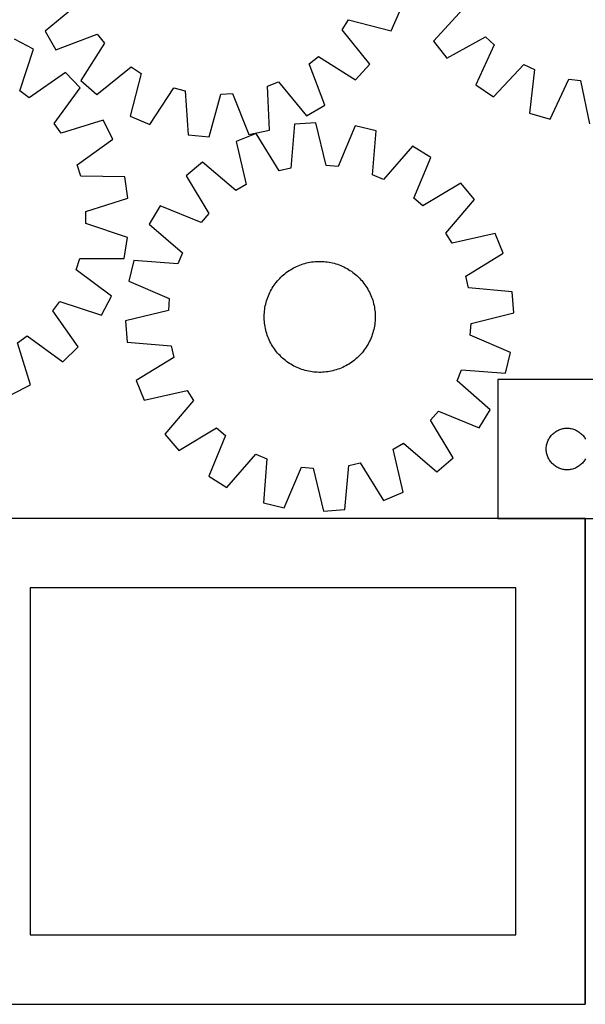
# Model space of a CAD drawing. Header units: millimetres. Extents: x 7 to 1489, y 8 to 2993.
# Tile 6 of 12: x 502 to 909, y 1760 to 2470. Entities that reach past the tile are written whole.
import ezdxf

# ---------------------------------------------------------------- set-up
doc = ezdxf.new("R2010")
doc.units = ezdxf.units.MM
doc.layers.add('COMMON', color=5, linetype='CONTINUOUS', true_color=0x0000ff)
doc.layers.add('CUT', color=7, linetype='CONTINUOUS', true_color=0x000000)

msp = doc.modelspace()

# ---------------------------------------------------------------- linework, layer by layer
at = {"layer": 'COMMON'}
for p, q in [((909.24501, 2110.274329), (846.252256, 2110.274329)), ((909.34501, 2110.174328), (909.34501, 1760.174328)), ((459.374233, 1760.074327), (909.24501, 1760.074327))]:
    msp.add_line(p, q, dxfattribs=at)
at = {"layer": 'CUT'}
for p, q in [((544.570793, 2481.691215), (520.078937, 2461.464407)), ((821.451457, 2477.739036), (800.01881, 2454.295137)), ((769.560484, 2461.837883), (775.760662, 2475.919372)), ((734.16041, 2462.552986), (738.800702, 2469.763191)), ((738.800702, 2469.763191), (769.560484, 2461.837883)), ((511.674034, 2448.671596), (498.025802, 2455.774855)), ((520.078937, 2461.464407), (527.826728, 2448.171466)), ((527.826728, 2448.171466), (557.497249, 2459.513202)), ((557.497249, 2459.513202), (562.920633, 2452.871946)), ((754.115736, 2437.839433), (734.16041, 2462.552986)), ((809.544225, 2442.212214), (837.343709, 2457.579824)), ((837.343709, 2457.579824), (843.640044, 2451.759555)), ((501.764118, 2418.492658), (511.674034, 2448.671596)), ((562.920633, 2452.871946), (545.877921, 2426.066709)), ((800.01881, 2454.295137), (809.544225, 2442.212214)), ((843.640044, 2451.759555), (830.500949, 2422.84003)), ((710.421105, 2437.982429), (717.062361, 2443.405813)), ((717.062361, 2443.405813), (743.867597, 2426.363101)), ((557.354252, 2415.81857), (582.067805, 2435.773897)), ((582.067805, 2435.773897), (589.278011, 2431.133605)), ((721.76284, 2408.311909), (710.421105, 2437.982429)), ((743.867597, 2426.363101), (754.115736, 2437.839433)), ((843.293985, 2414.292003), (864.984013, 2437.497981)), ((864.984013, 2437.497981), (872.770746, 2433.908251)), ((534.61671, 2431.698104), (508.657122, 2413.393063)), ((545.401923, 2420.724967), (534.61671, 2431.698104)), ((589.278011, 2431.133605), (581.352702, 2400.373822)), ((872.770746, 2433.908251), (869.211349, 2402.343945)), ((526.651228, 2395.085424), (545.401923, 2420.724967)), ((545.877921, 2426.066709), (557.354252, 2415.81857)), ((595.434191, 2394.173645), (612.771642, 2420.789196)), ((612.771642, 2420.789196), (621.062884, 2418.604092)), ((680.250965, 2421.95029), (688.243092, 2425.055974)), ((681.868901, 2390.227159), (680.250965, 2421.95029)), ((688.243092, 2425.055974), (708.4699, 2400.564118)), ((830.500949, 2422.84003), (843.293985, 2414.292003)), ((884.019735, 2398.167553), (897.477136, 2426.940337)), ((897.477136, 2426.940337), (905.992047, 2425.932534)), ((905.992047, 2425.932534), (912.360766, 2394.81318)), ((508.657122, 2413.393063), (501.764118, 2418.492658)), ((621.062884, 2418.604092), (623.030763, 2386.900745)), ((638.339015, 2385.355445), (646.603253, 2416.025905)), ((646.603253, 2416.025905), (655.163927, 2416.509883)), ((655.163927, 2416.509883), (666.832364, 2386.966317)), ((708.4699, 2400.564118), (721.76284, 2408.311909)), ((581.352702, 2400.373822), (595.434191, 2394.173645)), ((869.211349, 2402.343945), (884.019735, 2398.167553)), ((531.631003, 2388.105366), (526.651228, 2395.085424)), ((561.976607, 2397.49254), (531.631003, 2388.105366)), ((568.843068, 2383.723653), (561.976607, 2397.49254)), ((699.826096, 2394.439285), (697.04342, 2362.797043)), ((715.169031, 2395.590327), (699.826096, 2394.439285)), ((722.641653, 2364.717448), (715.169031, 2395.590327)), ((743.611519, 2393.247106), (731.187046, 2364.01344)), ((758.559209, 2389.600584), (743.611519, 2393.247106)), ((623.030763, 2386.900745), (638.339015, 2385.355445)), ((672.051587, 2387.878609), (657.81528, 2382.042675)), ((666.832364, 2386.966317), (681.868901, 2390.227159)), ((688.698717, 2360.825923), (672.051587, 2387.878609)), ((756.12585, 2357.929564), (758.559209, 2389.600584)), ((543.087043, 2365.133282), (568.843068, 2383.723653)), ((657.81528, 2382.042675), (664.946788, 2351.089221)), ((784.885527, 2378.582836), (764.035452, 2354.619341)), ((797.974788, 2370.495698), (784.885527, 2378.582836)), ((545.666133, 2356.956017), (543.087043, 2365.133282)), ((633.427513, 2367.220306), (621.691383, 2357.270743)), ((657.619614, 2346.63592), (633.427513, 2367.220306)), ((731.187046, 2364.01344), (722.641653, 2364.717448)), ((785.873643, 2341.126716), (797.974788, 2370.495698)), ((577.427315, 2356.506442), (545.666133, 2356.956017)), ((579.702887, 2341.289599), (577.427315, 2356.506442)), ((621.691383, 2357.270743), (638.038994, 2330.036016)), ((697.04342, 2362.797043), (688.698717, 2360.825923)), ((764.035452, 2354.619341), (756.12585, 2357.929564)), ((664.946788, 2351.089221), (657.619614, 2346.63592)), ((819.607933, 2351.881916), (792.373205, 2335.534306)), ((829.557496, 2340.145787), (819.607933, 2351.881916)), ((549.462711, 2331.568155), (579.702887, 2341.289599)), ((603.077602, 2335.637598), (594.990464, 2322.548337)), ((632.446583, 2323.536453), (603.077602, 2335.637598)), ((792.373205, 2335.534306), (785.873643, 2341.126716)), ((808.973109, 2315.953685), (829.557496, 2340.145787)), ((549.388658, 2322.994131), (549.462711, 2331.568155)), ((638.038994, 2330.036016), (632.446583, 2323.536453)), ((579.45641, 2312.751816), (549.388658, 2322.994131)), ((594.990464, 2322.548337), (618.953959, 2301.698262)), ((813.426411, 2308.626511), (808.973109, 2315.953685)), ((844.379865, 2315.758019), (813.426411, 2308.626511)), ((850.215799, 2301.521713), (844.379865, 2315.758019)), ((576.918345, 2297.576547), (579.45641, 2312.751816)), ((618.953959, 2301.698262), (615.643736, 2293.78866)), ((823.163113, 2284.874583), (850.215799, 2301.521713)), ((542.434189, 2289.544136), (545.154137, 2297.675633)), ((545.154137, 2297.675633), (576.918345, 2297.576547)), ((583.972716, 2296.222019), (580.326194, 2281.274329)), ((615.643736, 2293.78866), (583.972716, 2296.222019)), ((701.341887, 2292.004815), (702.49302, 2292.508699)), ((702.49302, 2292.508699), (703.659413, 2292.976176)), ((703.659413, 2292.976176), (704.839914, 2293.406785)), ((704.839914, 2293.406785), (706.033358, 2293.800101)), ((706.033358, 2293.800101), (707.238568, 2294.155736)), ((707.238568, 2294.155736), (708.454354, 2294.473339)), ((708.454354, 2294.473339), (709.679516, 2294.752596)), ((709.679516, 2294.752596), (710.912845, 2294.993233)), ((710.912845, 2294.993233), (712.153124, 2295.19501)), ((712.153124, 2295.19501), (713.39913, 2295.357731)), ((713.39913, 2295.357731), (714.649631, 2295.481232)), ((714.649631, 2295.481232), (715.903395, 2295.565394)), ((715.903395, 2295.565394), (717.159184, 2295.610133)), ((717.159184, 2295.610133), (718.415758, 2295.615404)), ((718.415758, 2295.615404), (719.671878, 2295.581203)), ((719.671878, 2295.581203), (720.926304, 2295.507562)), ((720.926304, 2295.507562), (722.177797, 2295.394556)), ((722.177797, 2295.394556), (723.425124, 2295.242295)), ((723.425124, 2295.242295), (724.667052, 2295.05093)), ((724.667052, 2295.05093), (725.902357, 2294.820649)), ((725.902357, 2294.820649), (727.129819, 2294.55168)), ((727.129819, 2294.55168), (728.348226, 2294.244289)), ((728.348226, 2294.244289), (729.556377, 2293.898778)), ((729.556377, 2293.898778), (730.753079, 2293.515488)), ((730.753079, 2293.515488), (731.937152, 2293.094798)), ((731.937152, 2293.094798), (733.107425, 2292.637123)), ((733.107425, 2292.637123), (734.262746, 2292.142915)), ((567.865271, 2270.511668), (542.434189, 2289.544136)), ((690.910875, 2285.09011), (691.849959, 2285.925052)), ((691.849959, 2285.925052), (692.814806, 2286.730084)), ((692.814806, 2286.730084), (693.804464, 2287.504413)), ((693.804464, 2287.504413), (694.817956, 2288.247273)), ((694.817956, 2288.247273), (695.854281, 2288.957932)), ((695.854281, 2288.957932), (696.912418, 2289.635689)), ((696.912418, 2289.635689), (697.991321, 2290.279874)), ((697.991321, 2290.279874), (699.089926, 2290.889853)), ((699.089926, 2290.889853), (700.207149, 2291.465022)), ((700.207149, 2291.465022), (701.341887, 2292.004815)), ((734.262746, 2292.142915), (735.401972, 2291.612661)), ((735.401972, 2291.612661), (736.523981, 2291.046885)), ((736.523981, 2291.046885), (737.627665, 2290.446145)), ((737.627665, 2290.446145), (738.711935, 2289.811034)), ((738.711935, 2289.811034), (739.77572, 2289.142178)), ((739.77572, 2289.142178), (740.817971, 2288.440239)), ((740.817971, 2288.440239), (741.83766, 2287.705907)), ((741.83766, 2287.705907), (742.833779, 2286.939909)), ((742.833779, 2286.939909), (743.805346, 2286.143)), ((743.805346, 2286.143), (744.751402, 2285.315966)), ((580.326194, 2281.274329), (609.55986, 2268.849856)), ((684.431121, 2277.43853), (685.133061, 2278.480781)), ((685.133061, 2278.480781), (685.867393, 2279.50047)), ((685.867393, 2279.50047), (686.633391, 2280.496589)), ((686.633391, 2280.496589), (687.4303, 2281.468156)), ((687.4303, 2281.468156), (688.257333, 2282.414212)), ((688.257333, 2282.414212), (689.113675, 2283.333824)), ((689.113675, 2283.333824), (689.99848, 2284.226084)), ((689.99848, 2284.226084), (690.910875, 2285.09011)), ((744.751402, 2285.315966), (745.671014, 2284.459625)), ((745.671014, 2284.459625), (746.563273, 2283.57482)), ((746.563273, 2283.57482), (747.4273, 2282.662425)), ((747.4273, 2282.662425), (748.262242, 2281.72334)), ((748.262242, 2281.72334), (749.067274, 2280.758493)), ((749.067274, 2280.758493), (749.841602, 2279.768836)), ((749.841602, 2279.768836), (750.584463, 2278.755344)), ((750.584463, 2278.755344), (751.295122, 2277.719019)), ((825.134233, 2276.52988), (823.163113, 2284.874583)), ((680.936176, 2270.770235), (681.430385, 2271.925556)), ((681.430385, 2271.925556), (681.960638, 2273.064783)), ((681.960638, 2273.064783), (682.526414, 2274.186792)), ((682.526414, 2274.186792), (683.127155, 2275.290476)), ((683.127155, 2275.290476), (683.762266, 2276.374745)), ((683.762266, 2276.374745), (684.431121, 2277.43853)), ((751.295122, 2277.719019), (751.972879, 2276.660882)), ((751.972879, 2276.660882), (752.617064, 2275.581979)), ((752.617064, 2275.581979), (753.227043, 2274.483374)), ((753.227043, 2274.483374), (753.802212, 2273.366151)), ((753.802212, 2273.366151), (754.342005, 2272.231413)), ((754.342005, 2272.231413), (754.845889, 2271.08028)), ((856.776475, 2273.747204), (825.134233, 2276.52988)), ((857.927517, 2258.404269), (856.776475, 2273.747204)), ((525.483479, 2259.880348), (530.583074, 2266.773352)), ((530.583074, 2266.773352), (560.762012, 2256.863436)), ((560.762012, 2256.863436), (567.865271, 2270.511668)), ((609.55986, 2268.849856), (608.855852, 2260.304463)), ((678.75265, 2263.565167), (679.021619, 2264.792629)), ((679.021619, 2264.792629), (679.329011, 2266.011036)), ((679.329011, 2266.011036), (679.674522, 2267.219187)), ((679.674522, 2267.219187), (680.057812, 2268.41589)), ((680.057812, 2268.41589), (680.478502, 2269.599962)), ((680.478502, 2269.599962), (680.936176, 2270.770235)), ((754.845889, 2271.08028), (755.313366, 2269.913887)), ((755.313366, 2269.913887), (755.743975, 2268.733386)), ((755.743975, 2268.733386), (756.137291, 2267.539941)), ((756.137291, 2267.539941), (756.492926, 2266.334732)), ((756.492926, 2266.334732), (756.810528, 2265.118946)), ((756.810528, 2265.118946), (757.089786, 2263.893784)), ((543.78852, 2233.92076), (525.483479, 2259.880348)), ((608.855852, 2260.304463), (577.982972, 2252.831841)), ((677.957896, 2256.078568), (677.992097, 2257.334688)), ((677.992097, 2257.334688), (678.065737, 2258.589114)), ((678.065737, 2258.589114), (678.178744, 2259.840607)), ((678.178744, 2259.840607), (678.331004, 2261.087934)), ((678.331004, 2261.087934), (678.52237, 2262.329862)), ((678.52237, 2262.329862), (678.75265, 2263.565167)), ((757.089786, 2263.893784), (757.330422, 2262.660455)), ((757.330422, 2262.660455), (757.5322, 2261.420175)), ((757.5322, 2261.420175), (757.69492, 2260.17417)), ((757.69492, 2260.17417), (757.818422, 2258.923669)), ((757.818422, 2258.923669), (757.902584, 2257.669905)), ((757.902584, 2257.669905), (757.947323, 2256.414116)), ((827.054638, 2250.931647), (857.927517, 2258.404269)), ((577.982972, 2252.831841), (579.134015, 2237.488906)), ((677.963167, 2254.821994), (677.957896, 2256.078568)), ((678.007906, 2253.566205), (677.963167, 2254.821994)), ((678.092067, 2252.312441), (678.007906, 2253.566205)), ((678.215569, 2251.06194), (678.092067, 2252.312441)), ((678.378289, 2249.815935), (678.215569, 2251.06194)), ((757.579485, 2250.148176), (757.38812, 2248.906248)), ((757.731746, 2251.395503), (757.579485, 2250.148176)), ((757.844752, 2252.646996), (757.731746, 2251.395503)), ((757.918392, 2253.901422), (757.844752, 2252.646996)), ((757.952594, 2255.157542), (757.918392, 2253.901422)), ((757.947323, 2256.414116), (757.952594, 2255.157542)), ((826.35063, 2242.386254), (827.054638, 2250.931647)), ((678.580067, 2248.575655), (678.378289, 2249.815935)), ((678.820704, 2247.342326), (678.580067, 2248.575655)), ((679.099961, 2246.117164), (678.820704, 2247.342326)), ((679.417564, 2244.901378), (679.099961, 2246.117164)), ((679.773199, 2243.696168), (679.417564, 2244.901378)), ((680.166515, 2242.502724), (679.773199, 2243.696168)), ((756.235967, 2244.016922), (755.852678, 2242.82022)), ((756.581479, 2245.225073), (756.235967, 2244.016922)), ((756.88887, 2246.443481), (756.581479, 2245.225073)), ((757.157839, 2247.670943), (756.88887, 2246.443481)), ((757.38812, 2248.906248), (757.157839, 2247.670943)), ((500.195782, 2236.906467), (507.17584, 2241.886242)), ((509.582956, 2206.560863), (500.195782, 2236.906467)), ((507.17584, 2241.886242), (532.815383, 2223.135547)), ((579.134015, 2237.488906), (610.776256, 2234.70623)), ((680.597124, 2241.322223), (680.166515, 2242.502724)), ((681.064601, 2240.15583), (680.597124, 2241.322223)), ((681.568484, 2239.004697), (681.064601, 2240.15583)), ((682.108277, 2237.869959), (681.568484, 2239.004697)), ((682.683447, 2236.752736), (682.108277, 2237.869959)), ((683.293425, 2235.654131), (682.683447, 2236.752736)), ((752.783335, 2235.945634), (752.148224, 2234.861365)), ((753.384075, 2237.049318), (752.783335, 2235.945634)), ((753.949851, 2238.171327), (753.384075, 2237.049318)), ((754.480105, 2239.310554), (753.949851, 2238.171327)), ((754.974313, 2240.465874), (754.480105, 2239.310554)), ((755.431988, 2241.636148), (754.974313, 2240.465874)), ((755.852678, 2242.82022), (755.431988, 2241.636148)), ((855.584295, 2229.961781), (826.35063, 2242.386254)), ((532.815383, 2223.135547), (543.78852, 2233.92076)), ((610.776256, 2234.70623), (612.747376, 2226.361527)), ((683.937611, 2234.575228), (683.293425, 2235.654131)), ((684.615368, 2233.517091), (683.937611, 2234.575228)), ((685.326027, 2232.480766), (684.615368, 2233.517091)), ((686.068887, 2231.467274), (685.326027, 2232.480766)), ((686.843216, 2230.477617), (686.068887, 2231.467274)), ((687.648248, 2229.512769), (686.843216, 2230.477617)), ((688.483189, 2228.573685), (687.648248, 2229.512769)), ((747.653156, 2228.821897), (746.796814, 2227.902286)), ((748.48019, 2229.767954), (747.653156, 2228.821897)), ((749.277099, 2230.739521), (748.48019, 2229.767954)), ((750.043097, 2231.73564), (749.277099, 2230.739521)), ((750.777428, 2232.755328), (750.043097, 2231.73564)), ((751.479368, 2233.79758), (750.777428, 2232.755328)), ((752.148224, 2234.861365), (751.479368, 2233.79758)), ((851.937774, 2215.014091), (855.584295, 2229.961781)), ((612.747376, 2226.361527), (585.694691, 2209.714397)), ((689.347216, 2227.66129), (688.483189, 2228.573685)), ((690.239476, 2226.776485), (689.347216, 2227.66129)), ((691.159087, 2225.920144), (690.239476, 2226.776485)), ((692.105143, 2225.09311), (691.159087, 2225.920144)), ((693.076711, 2224.296201), (692.105143, 2225.09311)), ((694.07283, 2223.530203), (693.076711, 2224.296201)), ((695.092518, 2222.795871), (694.07283, 2223.530203)), ((696.134769, 2222.093932), (695.092518, 2222.795871)), ((697.198555, 2221.425076), (696.134769, 2222.093932)), ((738.998072, 2221.600421), (737.919169, 2220.956235)), ((740.056208, 2222.278178), (738.998072, 2221.600421)), ((741.092534, 2222.988837), (740.056208, 2222.278178)), ((742.106025, 2223.731697), (741.092534, 2222.988837)), ((743.095683, 2224.506026), (742.106025, 2223.731697)), ((744.06053, 2225.311058), (743.095683, 2224.506026)), ((744.999615, 2226.145999), (744.06053, 2225.311058)), ((745.91201, 2227.010026), (744.999615, 2226.145999)), ((746.796814, 2227.902286), (745.91201, 2227.010026)), ((698.282824, 2220.789965), (697.198555, 2221.425076)), ((699.386508, 2220.189225), (698.282824, 2220.789965)), ((700.508517, 2219.623449), (699.386508, 2220.189225)), ((701.647744, 2219.093195), (700.508517, 2219.623449)), ((702.803064, 2218.598987), (701.647744, 2219.093195)), ((703.973338, 2218.141312), (702.803064, 2218.598987)), ((705.15741, 2217.720622), (703.973338, 2218.141312)), ((706.354112, 2217.337332), (705.15741, 2217.720622)), ((707.562263, 2216.991821), (706.354112, 2217.337332)), ((708.780671, 2216.684429), (707.562263, 2216.991821)), ((710.008133, 2216.415461), (708.780671, 2216.684429)), ((711.243437, 2216.18518), (710.008133, 2216.415461)), ((712.485366, 2215.993815), (711.243437, 2216.18518)), ((713.732692, 2215.841554), (712.485366, 2215.993815)), ((714.984186, 2215.728547), (713.732692, 2215.841554)), ((716.238612, 2215.654907), (714.984186, 2215.728547)), ((717.494732, 2215.620706), (716.238612, 2215.654907)), ((718.751306, 2215.625977), (717.494732, 2215.620706)), ((720.007095, 2215.670716), (718.751306, 2215.625977)), ((721.260858, 2215.754877), (720.007095, 2215.670716)), ((722.51136, 2215.878379), (721.260858, 2215.754877)), ((723.757365, 2216.0411), (722.51136, 2215.878379)), ((724.997644, 2216.242877), (723.757365, 2216.0411)), ((726.230974, 2216.483514), (724.997644, 2216.242877)), ((727.456136, 2216.762771), (726.230974, 2216.483514)), ((728.671922, 2217.080374), (727.456136, 2216.762771)), ((729.877131, 2217.436009), (728.671922, 2217.080374)), ((731.070576, 2217.829325), (729.877131, 2217.436009)), ((732.251077, 2218.259934), (731.070576, 2217.829325)), ((733.417469, 2218.727411), (732.251077, 2218.259934)), ((734.568603, 2219.231295), (733.417469, 2218.727411)), ((735.703341, 2219.771087), (734.568603, 2219.231295)), ((736.820564, 2220.346257), (735.703341, 2219.771087)), ((737.919169, 2220.956235), (736.820564, 2220.346257)), ((816.95653, 2209.537848), (820.266754, 2217.447449)), ((820.266754, 2217.447449), (851.937774, 2215.014091)), ((585.694691, 2209.714397), (591.530624, 2195.47809)), ((840.920026, 2188.687773), (816.95653, 2209.537848)), ((1021.252256, 2210.374329), (846.252256, 2210.374329)), ((846.252256, 2210.374329), (846.252256, 2110.374329)), ((495.814069, 2199.694402), (509.582956, 2206.560863)), ((591.530624, 2195.47809), (622.484079, 2202.609598)), ((622.484079, 2202.609598), (626.93738, 2195.282424)), ((626.93738, 2195.282424), (606.352993, 2171.090323)), ((797.871496, 2181.200094), (803.463906, 2187.699657)), ((803.463906, 2187.699657), (832.832887, 2175.598512)), ((832.832887, 2175.598512), (840.920026, 2188.687773)), ((814.219106, 2153.965367), (797.871496, 2181.200094)), ((616.302557, 2159.354194), (643.537284, 2175.701804)), ((643.537284, 2175.701804), (650.036847, 2170.109393)), ((886.349975, 2171.641308), (886.943114, 2172.136126)), ((886.943114, 2172.136126), (887.56094, 2172.599754)), ((887.56094, 2172.599754), (888.201813, 2173.030962)), ((888.201813, 2173.030962), (888.864035, 2173.428607)), ((888.864035, 2173.428607), (889.545849, 2173.791635)), ((889.545849, 2173.791635), (890.245448, 2174.119082)), ((890.245448, 2174.119082), (890.960975, 2174.410081)), ((890.960975, 2174.410081), (891.690534, 2174.66386)), ((891.690534, 2174.66386), (892.43219, 2174.879745)), ((892.43219, 2174.879745), (893.183975, 2175.057164)), ((893.183975, 2175.057164), (893.943898, 2175.195647)), ((893.943898, 2175.195647), (894.709941, 2175.294827)), ((894.709941, 2175.294827), (895.480075, 2175.35444)), ((895.480075, 2175.35444), (896.252256, 2175.374329)), ((896.252256, 2175.374329), (897.024438, 2175.35444)), ((897.024438, 2175.35444), (897.794571, 2175.294827)), ((897.794571, 2175.294827), (898.560615, 2175.195647)), ((898.560615, 2175.195647), (899.320537, 2175.057164)), ((899.320537, 2175.057164), (900.072323, 2174.879745)), ((900.072323, 2174.879745), (900.813979, 2174.66386)), ((900.813979, 2174.66386), (901.543538, 2174.410081)), ((901.543538, 2174.410081), (902.259065, 2174.119082)), ((902.259065, 2174.119082), (902.958663, 2173.791635)), ((902.958663, 2173.791635), (903.640477, 2173.428607)), ((903.640477, 2173.428607), (904.302699, 2173.030962)), ((904.302699, 2173.030962), (904.943573, 2172.599754)), ((904.943573, 2172.599754), (905.561399, 2172.136126)), ((905.561399, 2172.136126), (906.154538, 2171.641308)), ((606.352993, 2171.090323), (616.302557, 2159.354194)), ((650.036847, 2170.109393), (637.935702, 2140.740412)), ((881.850008, 2164.566613), (882.084918, 2165.302465)), ((882.084918, 2165.302465), (882.357397, 2166.025247)), ((882.357397, 2166.025247), (882.666722, 2166.733045)), ((882.666722, 2166.733045), (883.012074, 2167.42398)), ((883.012074, 2167.42398), (883.392537, 2168.096221)), ((883.392537, 2168.096221), (883.807101, 2168.747985)), ((883.807101, 2168.747985), (884.254668, 2169.377543)), ((884.254668, 2169.377543), (884.73405, 2169.983227)), ((884.73405, 2169.983227), (885.243976, 2170.563429)), ((885.243976, 2170.563429), (885.783094, 2171.116612)), ((885.783094, 2171.116612), (886.349975, 2171.641308)), ((906.154538, 2171.641308), (906.721419, 2171.116612)), ((906.721419, 2171.116612), (907.260537, 2170.563429)), ((907.260537, 2170.563429), (907.770463, 2169.983227)), ((907.770463, 2169.983227), (908.249845, 2169.377543)), ((908.249845, 2169.377543), (908.697412, 2168.747985)), ((908.697412, 2168.747985), (909.111976, 2168.096221)), ((909.111976, 2168.096221), (909.492438, 2167.42398)), ((770.963701, 2160.146889), (778.290875, 2164.60019)), ((778.095209, 2129.193434), (770.963701, 2160.146889)), ((778.290875, 2164.60019), (802.482977, 2144.015804)), ((881.257229, 2160.760548), (881.296993, 2161.531961)), ((881.257229, 2159.98811), (881.257229, 2160.760548)), ((881.296993, 2159.216697), (881.257229, 2159.98811)), ((881.296993, 2161.531961), (881.376416, 2162.300304)), ((881.376416, 2158.448354), (881.296993, 2159.216697)), ((881.376416, 2162.300304), (881.495287, 2163.06354)), ((881.495287, 2157.685117), (881.376416, 2158.448354)), ((881.495287, 2163.06354), (881.653291, 2163.819645)), ((881.653291, 2156.929013), (881.495287, 2157.685117)), ((881.653291, 2163.819645), (881.850008, 2164.566613)), ((651.024963, 2132.653274), (671.875038, 2156.616769)), ((671.875038, 2156.616769), (679.784639, 2153.306546)), ((679.784639, 2153.306546), (677.351281, 2121.635526)), ((802.482977, 2144.015804), (814.219106, 2153.965367)), ((881.850008, 2156.182044), (881.653291, 2156.929013)), ((882.084918, 2155.446193), (881.850008, 2156.182044)), ((882.357397, 2154.72341), (882.084918, 2155.446193)), ((882.666722, 2154.015613), (882.357397, 2154.72341)), ((883.012074, 2153.324678), (882.666722, 2154.015613)), ((883.392537, 2152.652437), (883.012074, 2153.324678)), ((883.807101, 2152.000673), (883.392537, 2152.652437)), ((884.254668, 2151.371115), (883.807101, 2152.000673)), ((884.73405, 2150.765431), (884.254668, 2151.371115)), ((885.243976, 2150.185229), (884.73405, 2150.765431)), ((907.770463, 2150.765431), (907.260537, 2150.185229)), ((908.249845, 2151.371115), (907.770463, 2150.765431)), ((908.697412, 2152.000673), (908.249845, 2151.371115)), ((909.111976, 2152.652437), (908.697412, 2152.000673)), ((909.492438, 2153.324678), (909.111976, 2152.652437)), ((692.298971, 2117.989004), (704.723444, 2147.22267)), ((704.723444, 2147.22267), (713.268837, 2146.518662)), ((713.268837, 2146.518662), (720.741459, 2115.645783)), ((736.084394, 2116.796825), (738.86707, 2148.439067)), ((738.86707, 2148.439067), (747.211772, 2150.410186)), ((747.211772, 2150.410186), (763.858903, 2123.357501)), ((885.783094, 2149.632046), (885.243976, 2150.185229)), ((886.349975, 2149.10735), (885.783094, 2149.632046)), ((886.943114, 2148.612532), (886.349975, 2149.10735)), ((887.56094, 2148.148904), (886.943114, 2148.612532)), ((888.201813, 2147.717695), (887.56094, 2148.148904)), ((888.864035, 2147.32005), (888.201813, 2147.717695)), ((889.545849, 2146.957023), (888.864035, 2147.32005)), ((890.245448, 2146.629575), (889.545849, 2146.957023)), ((890.960975, 2146.338577), (890.245448, 2146.629575)), ((891.690534, 2146.084798), (890.960975, 2146.338577)), ((892.43219, 2145.868913), (891.690534, 2146.084798)), ((893.183975, 2145.691494), (892.43219, 2145.868913)), ((893.943898, 2145.55301), (893.183975, 2145.691494)), ((894.709941, 2145.453831), (893.943898, 2145.55301)), ((895.480075, 2145.394218), (894.709941, 2145.453831)), ((896.252256, 2145.374329), (895.480075, 2145.394218)), ((897.024438, 2145.394218), (896.252256, 2145.374329)), ((897.794571, 2145.453831), (897.024438, 2145.394218)), ((898.560615, 2145.55301), (897.794571, 2145.453831)), ((899.320537, 2145.691494), (898.560615, 2145.55301)), ((900.072323, 2145.868913), (899.320537, 2145.691494)), ((900.813979, 2146.084798), (900.072323, 2145.868913)), ((901.543538, 2146.338577), (900.813979, 2146.084798)), ((902.259065, 2146.629575), (901.543538, 2146.338577)), ((902.958663, 2146.957023), (902.259065, 2146.629575)), ((903.640477, 2147.32005), (902.958663, 2146.957023)), ((904.302699, 2147.717695), (903.640477, 2147.32005)), ((904.943573, 2148.148904), (904.302699, 2147.717695)), ((905.561399, 2148.612532), (904.943573, 2148.148904)), ((906.154538, 2149.10735), (905.561399, 2148.612532)), ((906.721419, 2149.632046), (906.154538, 2149.10735)), ((907.260537, 2150.185229), (906.721419, 2149.632046)), ((637.935702, 2140.740412), (651.024963, 2132.653274)), ((763.858903, 2123.357501), (778.095209, 2129.193434)), ((677.351281, 2121.635526), (692.298971, 2117.989004)), ((720.741459, 2115.645783), (736.084394, 2116.796825)), ((909.24501, 2110.174328), (459.24501, 2110.174328)), ((846.252256, 2110.374329), (1096.252256, 2110.374329)), ((909.24501, 1760.174328), (909.24501, 2110.174328)), ((859.24501, 2060.174328), (509.24501, 2060.174328)), ((509.24501, 2060.174328), (509.24501, 1810.174328)), ((859.24501, 1810.174328), (859.24501, 2060.174328)), ((509.24501, 1810.174328), (859.24501, 1810.174328)), ((459.24501, 1760.174328), (909.24501, 1760.174328))]:
    msp.add_line(p, q, dxfattribs=at)

doc.saveas('drawing.dxf')
